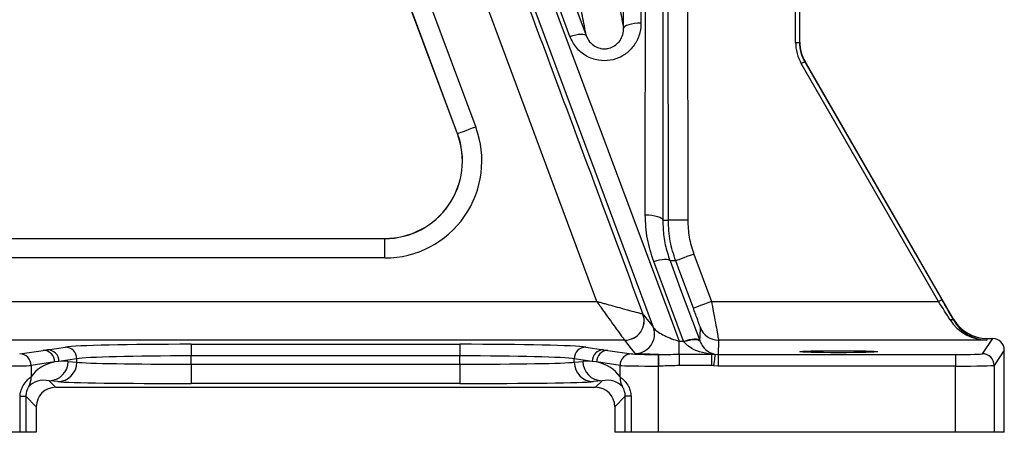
# Model space of a CAD drawing. Header units: millimetres. Extents: x 1803 to 4040, y 1425 to 4760.
# Tile 2 of 16: x 2210 to 2719, y 1425 to 1638. Entities that reach past the tile are written whole.
import ezdxf

# ---------------------------------------------------------------- set-up
doc = ezdxf.new("R2010")
doc.units = ezdxf.units.MM
doc.header["$LTSCALE"] = 2

msp = doc.modelspace()

# ---------------------------------------------------------------- linework, layer by layer
at = {"color": 7, "linetype": 'Continuous', "lineweight": 25}
for p, q in [((2494.67, 1629.72), (2434.17, 1792)), ((2611.28, 1626.62), (2611.28, 1765.9)), ((2613.28, 1765.9), (2613.28, 1626.62)), ((2613.49, 1626.68), (2613.49, 1755.44)), ((2394.93, 1720.03), (2446.06, 1582.93)), ((2436.62, 1579.41), (2385.5, 1716.51)), ((2436.69, 1579.44), (2385.56, 1716.54)), ((2611.28, 1626.62), (2613.28, 1626.62)), ((2613.28, 1626.62), (2613.49, 1626.68)), ((2685.06, 1492.93), (2614.22, 1615.63)), ((2616.17, 1616.68), (2615.96, 1616.63)), ((2615.96, 1616.63), (2686.79, 1493.93)), ((2692.88, 1483.82), (2616.17, 1616.68)), ((2436.69, 1579.44), (2436.62, 1579.41)), ((2154.24, 1525.44), (2399.14, 1525.44)), ((2154.24, 1525.36), (2399.14, 1525.36)), ((2399.14, 1525.36), (2399.14, 1525.44)), ((2399.14, 1515.37), (2399.14, 1525.36)), ((2558.7, 1517.38), (2567.82, 1492.93)), ((2399.14, 1515.37), (2154.24, 1515.37)), ((2553.32, 1472.4), (2537.98, 1513.54)), ((2068.66, 1492.93), (2508.66, 1492.93)), ((2567.82, 1492.93), (2685.06, 1492.93)), ((2532.41, 1486.43), (2532.42, 1486.42)), ((2692.8, 1483.43), (2692.88, 1483.82)), ((2523.05, 1472.94), (2078.48, 1472.94)), ((2299.1, 1470.83), (2437.88, 1470.83)), ((2299.1, 1470.83), (2299.1, 1464.83)), ((2437.88, 1470.83), (2437.88, 1464.83)), ((2523.05, 1472.94), (2523.05, 1472.94)), ((2551.11, 1472.4), (2553.32, 1472.4)), ((2551.11, 1465.72), (2551.11, 1472.4)), ((2553.43, 1472.24), (2553.32, 1472.4)), ((2561.74, 1472.76), (2561.85, 1472.46)), ((2710.02, 1472.94), (2571.45, 1472.94)), ((2707.83, 1465.95), (2713.07, 1473.82)), ((2710.19, 1473.82), (2710.02, 1472.94)), ((2710.19, 1473.82), (2713.07, 1473.82)), ((2210.49, 1465.89), (2222.66, 1467.7)), ((2224.87, 1468.03), (2234.1, 1469.4)), ((2299.1, 1460.57), (2299.1, 1464.83)), ((2437.88, 1464.83), (2299.1, 1464.83)), ((2437.88, 1460.57), (2437.88, 1464.83)), ((2502.87, 1469.4), (2512.1, 1468.03)), ((2514.32, 1467.7), (2526.48, 1465.89)), ((2540.27, 1465.59), (2540.27, 1459.59)), ((2540.27, 1465.59), (2540.53, 1465.59)), ((2540.53, 1465.59), (2540.53, 1459.59)), ((2551.11, 1465.72), (2551.11, 1459.84)), ((2551.11, 1465.72), (2567.87, 1465.72)), ((2567.87, 1465.72), (2567.87, 1459.84)), ((2567.87, 1465.72), (2569.72, 1465.7)), ((2569.72, 1465.7), (2571.2, 1465.59)), ((2571.2, 1465.59), (2571.2, 1459.59)), ((2571.2, 1465.59), (2693.83, 1465.59)), ((2693.83, 1465.59), (2693.83, 1459.59)), ((2719.07, 1467.82), (2713.83, 1459.95)), ((2719.07, 1425.44), (2719.07, 1467.82)), ((2228.57, 1461.7), (2216.4, 1459.9)), ((2216.4, 1459.9), (2216.4, 1454.04)), ((2230.78, 1462.03), (2228.57, 1461.7)), ((2240.01, 1463.4), (2230.78, 1462.03)), ((2235.54, 1462.03), (2240.01, 1461.58)), ((2240.01, 1461.58), (2240.01, 1463.4)), ((2299.1, 1460.57), (2299.1, 1450.57)), ((2299.1, 1460.57), (2437.88, 1460.57)), ((2437.88, 1460.57), (2437.88, 1450.57)), ((2506.2, 1462.03), (2496.96, 1463.4)), ((2496.96, 1461.58), (2496.96, 1463.4)), ((2496.96, 1461.58), (2501.43, 1462.03)), ((2508.41, 1461.7), (2506.2, 1462.03)), ((2520.57, 1459.9), (2508.41, 1461.7)), ((2520.57, 1454.04), (2520.57, 1459.9)), ((2567.87, 1459.84), (2551.11, 1459.84)), ((2568.84, 1459.77), (2567.87, 1459.84)), ((2571.2, 1459.59), (2568.84, 1459.77)), ((2713.83, 1459.95), (2713.83, 1425.44)), ((2540.27, 1459.59), (2540.27, 1425.44)), ((2540.53, 1459.59), (2540.27, 1459.59)), ((2693.83, 1459.59), (2571.2, 1459.59)), ((2693.83, 1425.44), (2693.83, 1459.59)), ((2225.7, 1452.03), (2229.07, 1448.65)), ((2230.16, 1451.58), (2225.7, 1452.03)), ((2437.88, 1450.57), (2299.1, 1450.57)), ((2511.28, 1452.03), (2506.81, 1451.58)), ((2507.9, 1448.65), (2511.28, 1452.03)), ((2229.07, 1448.65), (2507.9, 1448.65)), ((2210.71, 1425.44), (2210.71, 1444.02)), ((2210.71, 1444.02), (2213.71, 1444.02)), ((2213.71, 1444.02), (2213.71, 1425.44)), ((2219.07, 1438.65), (2213.71, 1444.02)), ((2523.26, 1444.02), (2517.9, 1438.65)), ((2526.26, 1444.02), (2523.26, 1444.02)), ((2523.26, 1425.44), (2523.26, 1444.02)), ((2526.26, 1444.02), (2526.26, 1425.44)), ((2219.07, 1438.65), (2219.07, 1425.44)), ((2517.9, 1438.65), (2517.9, 1425.44)), ((2210.71, 1425.44), (2196.7, 1425.44)), ((2213.71, 1425.44), (2210.71, 1425.44)), ((2219.07, 1425.44), (2213.71, 1425.44)), ((2523.26, 1425.44), (2517.9, 1425.44)), ((2526.26, 1425.44), (2523.26, 1425.44)), ((2540.27, 1425.44), (2526.26, 1425.44)), ((2693.83, 1425.44), (2540.27, 1425.44)), ((2713.83, 1425.44), (2693.83, 1425.44)), ((2719.07, 1425.44), (2713.83, 1425.44))]:
    msp.add_line(p, q, dxfattribs=at)
at = {"color": 7, "linetype": 'Continuous', "lineweight": 25, "flags": 128}
for points in [[(2431.86, 1792), (2489.05, 1638.75), (2546.23, 1485.48), (2551.11, 1472.4)], [(2442.59, 1792.38), (2448.6, 1776.26), (2472.64, 1711.76), (2503.09, 1630.09)], [(2531.38, 1792), (2531.4, 1714.25), (2531.41, 1636.49)], [(2533.64, 1537.6), (2533.66, 1664.8), (2533.69, 1792)], [(2537.79, 1479.56), (2531.77, 1495.68), (2507.71, 1560.17), (2465.57, 1673.13), (2423.42, 1786.09)], [(2522.41, 1633.72), (2522.41, 1650.83), (2522.4, 1719.25), (2522.39, 1789.24)], [(2542.69, 1789.24), (2542.68, 1772.14), (2542.67, 1703.72), (2542.65, 1619.27), (2542.64, 1534.83)], [(2545.54, 1534.85), (2545.54, 1554.85), (2545.51, 1634.85), (2545.44, 1783.69)], [(2555.44, 1783.7), (2555.5, 1659.27), (2555.54, 1534.85)], [(2508.66, 1492.93), (2467.11, 1604.48), (2421.95, 1725.78)], [(2531.41, 1636.49), (2529.67, 1636.44), (2528, 1636.28), (2526.45, 1636.03), (2525.09, 1635.68), (2523.97, 1635.26), (2523.13, 1634.79), (2522.61, 1634.27), (2522.41, 1633.72)], [(2494.67, 1629.72), (2496.19, 1630.19), (2497.67, 1630.55), (2499.05, 1630.79), (2500.29, 1630.91), (2501.34, 1630.89), (2502.18, 1630.75), (2502.76, 1630.48), (2503.09, 1630.09)], [(2614.22, 1615.63), (2614.56, 1615.82), (2614.88, 1616), (2615.18, 1616.18), (2615.44, 1616.33), (2615.65, 1616.45), (2615.82, 1616.54), (2615.92, 1616.6), (2615.96, 1616.63)], [(2446.06, 1582.93), (2444.25, 1582.26), (2442.51, 1581.61), (2440.91, 1581.01), (2439.49, 1580.48), (2438.33, 1580.05), (2437.45, 1579.72), (2436.9, 1579.52), (2436.69, 1579.44)], [(2533.64, 1537.6), (2535.39, 1537.55), (2537.06, 1537.39), (2538.61, 1537.13), (2539.97, 1536.79), (2541.09, 1536.37), (2541.93, 1535.89), (2542.45, 1535.37), (2542.64, 1534.83)], [(2555.54, 1534.85), (2553.6, 1534.85), (2551.74, 1534.85), (2550.02, 1534.85), (2548.51, 1534.85), (2547.27, 1534.85), (2546.34, 1534.85), (2545.75, 1534.85), (2545.54, 1534.85)], [(2558.7, 1517.38), (2556.88, 1516.71), (2555.14, 1516.05), (2553.52, 1515.45), (2552.11, 1514.92), (2550.94, 1514.49), (2550.07, 1514.16), (2549.53, 1513.96), (2549.33, 1513.89)], [(2537.98, 1513.54), (2539.51, 1514.01), (2540.99, 1514.37), (2542.37, 1514.61), (2543.61, 1514.73), (2544.66, 1514.71), (2545.49, 1514.57), (2546.08, 1514.3), (2546.4, 1513.91)], [(2546.4, 1513.91), (2552.41, 1497.79), (2561.74, 1472.76)], [(2558.45, 1489.44), (2551.46, 1508.17), (2549.33, 1513.89)], [(2567.82, 1492.93), (2566.01, 1492.26), (2564.26, 1491.6), (2562.65, 1491), (2561.23, 1490.47), (2560.07, 1490.04), (2559.19, 1489.71), (2558.65, 1489.51), (2558.45, 1489.44)], [(2685.06, 1492.93), (2685.39, 1493.13), (2685.72, 1493.31), (2686.01, 1493.48), (2686.27, 1493.63), (2686.49, 1493.76), (2686.65, 1493.85), (2686.75, 1493.91), (2686.79, 1493.93)], [(2532.42, 1486.42), (2532.83, 1485.9), (2534.48, 1483.8), (2536.24, 1481.54), (2537.71, 1479.66), (2537.79, 1479.56)], [(2691.07, 1483.39), (2691.36, 1483.5), (2691.65, 1483.59), (2691.92, 1483.64), (2692.16, 1483.67), (2692.38, 1483.65), (2692.56, 1483.61), (2692.7, 1483.54), (2692.8, 1483.43)], [(2561.85, 1472.46), (2561.86, 1472.76), (2561.93, 1474.86), (2562.08, 1479.44)], [(2528.41, 1466.1), (2528.33, 1466.2), (2526.57, 1468.45), (2524.81, 1470.69), (2523.05, 1472.94)], [(2553.32, 1472.4), (2554.85, 1472.87), (2556.33, 1473.23), (2557.71, 1473.47), (2558.95, 1473.59), (2560, 1473.57), (2560.83, 1473.42), (2561.42, 1473.15), (2561.74, 1472.76)], [(2553.43, 1472.24), (2554.96, 1472.7), (2556.43, 1473.04), (2557.81, 1473.27), (2559.05, 1473.37), (2560.1, 1473.33), (2560.93, 1473.16), (2561.53, 1472.87), (2561.85, 1472.46)], [(2571.45, 1472.94), (2571.36, 1470.33), (2571.27, 1467.73), (2571.2, 1465.59)], [(2222.66, 1467.7), (2224.05, 1467.91), (2224.87, 1468.03)], [(2512.1, 1468.03), (2513.49, 1467.82), (2514.32, 1467.7)], [(2569.72, 1465.7), (2569.7, 1465.56), (2569.65, 1465.21), (2569.57, 1464.65), (2569.46, 1463.91), (2569.32, 1463.02), (2569.17, 1462), (2569.01, 1460.91), (2568.84, 1459.77)]]:
    msp.add_lwpolyline(points, dxfattribs=at)
at = {"color": 7, "linetype": 'Continuous', "lineweight": 25}
for centre, radius, start, end in [((2399.14, 1565.44), 50.07, 270, 20.4516), ((2399.14, 1565.44), 40.07, 270, 20.4516), ((2399.14, 1565.44), 40, 270, 20.4516), ((2523.03, 1482.95), 10.01, 270.0739, 20.3575), ((2523.05, 1482.94), 10, 270.0265, 20.3934), ((2528.41, 1476.1), 10, 343.6002, 20.2587), ((2571.45, 1482.94), 10, 200.4913, 270.0037), ((2210.41, 1459.91), 5.99, 359.8787, 89.2643), ((2222.58, 1461.71), 5.99, 359.8798, 89.262), ((2224.79, 1462.04), 5.99, 359.8775, 89.2655), ((2234.02, 1463.41), 5.99, 359.8775, 89.2655), ((2502.95, 1463.41), 5.99, 90.7368, 180.1202), ((2512.18, 1462.04), 5.99, 90.7345, 180.1225), ((2514.39, 1461.71), 5.99, 90.7368, 180.1213), ((2526.56, 1459.91), 5.99, 90.7353, 180.1217), ((2707.83, 1459.95), 6, 0.0348, 89.9766), ((2225.58, 1461.99), 9.96, 270.6409, 0.2271), ((2230.05, 1461.54), 9.96, 270.6413, 0.228), ((2506.92, 1461.54), 9.96, 179.7733, 269.358), ((2511.39, 1461.99), 9.96, 179.7729, 269.3591), ((2207.11, 1453.62), 9.3, 330.1416, 2.6294), ((2529.86, 1453.62), 9.3, 177.3687, 209.8603)]:
    msp.add_arc(centre, radius, start, end, dxfattribs=at)
at = {"color": 8, "linetype": 'Continuous', "lineweight": 25}
msp.add_arc((2528.4, 1476.1), 10, 270.0329, 343.601, dxfattribs=at)
at = {"color": 7, "linetype": 'Continuous', "lineweight": 25}
for centre, major_axis, ratio, start_param, end_param in [((2633.28, 1626.63), (-21.25, -5.69), 0.999837, 6.021427, 6.544944), ((2633.28, 1626.63), (19.32, 5.18), 0.999804, 2.879834, 3.403351), ((2633.49, 1626.68), (-19.32, -5.18), 0.999837, 6.021427, 6.544944), ((2684.62, 1492.93), (-12.71, 20), 0.015797, 4.204693, 4.702353), ((2686.35, 1493.93), (-12.71, 22), 0.015115, 4.205999, 4.70366), ((2710.02, 1492.93), (21.71, -3.08), 0.910278, 3.793867, 4.840822), ((2710.02, 1492.93), (-12.87, 15.62), 0.971097, 1.391072, 2.438028), ((2710.2, 1493.82), (3.78, 19.65), 0.999645, 2.284602, 3.331558), ((2299.1, 1469.1), (66, 0), 0.026186, 1.570796, 2.96706), ((2437.88, 1469.1), (66, 0), 0.026186, 0.174533, 1.570796), ((2713.07, 1467.81), (-3.33, -4.99), 0.999505, 2.158969, 3.729308), ((2299.1, 1463.1), (60, 0), 0.028805, 1.570796, 2.96706), ((2437.88, 1463.1), (60, 0), 0.028805, 0.174533, 1.570796), ((2540.27, 1465.96), (14, 0), 0.026186, 3.316126, 4.712389), ((2693.83, 1465.96), (14, 0), 0.026186, 4.712389, 6.265732), ((2196.7, 1459.96), (20, 0), 0.01833, 4.712389, 6.108652), ((2235.55, 1442.02), (20.72, -9.24), 0.862813, 2.258133, 2.97845), ((2235.55, 1442.02), (20.72, -9.24), 0.862813, 1.938407, 2.154799), ((2299.1, 1461.8), (60, 0), 0.020364, 3.316126, 4.712389), ((2437.88, 1461.8), (60, 0), 0.020364, 4.712389, 6.108652), ((2501.42, 1442.02), (20.72, 9.24), 0.862813, 0.986794, 1.203186), ((2501.42, 1442.02), (20.72, 9.24), 0.862813, 0.163143, 0.88346), ((2540.27, 1459.96), (20, 0), 0.01833, 3.316126, 4.712389), ((2693.83, 1459.96), (20, 0), 0.01833, 4.712389, 6.265732), ((2225.7, 1442.02), (11.49, -5.45), 0.755054, 1.915447, 2.95549), ((2299.1, 1451.8), (70, 0), 0.017455, 3.316126, 4.712389), ((2437.88, 1451.8), (70, 0), 0.017455, 4.712389, 6.108652), ((2511.27, 1442.02), (11.49, 5.45), 0.755054, 0.186103, 1.226146), ((2229.07, 1438.65), (7.07, -7.07), 0.999695, 2.356347, 3.926839), ((2507.9, 1438.65), (7.07, 7.07), 0.999695, 5.497939, 7.068431)]:
    msp.add_ellipse(centre, major_axis=major_axis, ratio=ratio, start_param=start_param, end_param=end_param, dxfattribs=at)
msp.add_ellipse((2633.49, 1467.01), major_axis=(20, 0), ratio=0.026186, dxfattribs=at)
for points, knots in [([(2440.69, 1732.76), (2445.34, 1720.26), (2468.6, 1657.78), (2499.18, 1575.67), (2525.11, 1506.06), (2532.42, 1486.42)], [0, 0, 0, 0, 0.152174, 0.760869, 1, 1, 1, 1]), ([(2519.57, 1649), (2520.21, 1645.52), (2520.86, 1642.02), (2521.81, 1636.96), (2522.11, 1635.34), (2522.41, 1633.72)], [0, 0, 0, 0, 0.67731, 0.679013, 1, 1, 1, 1]), ([(2503.09, 1630.09), (2502.77, 1631.75), (2501.82, 1636.82), (2500.85, 1642.02), (2500.2, 1645.51)], [0, 0, 0, 0, 0.327669, 1, 1, 1, 1]), ([(2531.41, 1636.49), (2531.38, 1635.67), (2531.27, 1632.69), (2529.78, 1627.78), (2526.19, 1622.63), (2521.31, 1618.97), (2515.53, 1617.02), (2509.19, 1617.03), (2502.96, 1619.3), (2497.62, 1623.66), (2495.65, 1627.7), (2494.67, 1629.72)], [0, 0, 0, 0, 0.047653, 0.173272, 0.290428, 0.401362, 0.510401, 0.622992, 0.743849, 0.872063, 1, 1, 1, 1]), ([(2503.09, 1630.09), (2503.6, 1629.01), (2504.6, 1626.9), (2507.23, 1624.65), (2509.51, 1623.71), (2511.56, 1623.28), (2512.89, 1623.24), (2514.99, 1623.54), (2517.21, 1624.32), (2519.75, 1626.32), (2521.6, 1629.09), (2522.35, 1631.69), (2522.4, 1633.28), (2522.41, 1633.72)], [0, 0, 0, 0, 0.134448, 0.26281, 0.356602, 0.377889, 0.467507, 0.482278, 0.584753, 0.693678, 0.814402, 0.948535, 1, 1, 1, 1]), ([(2537.98, 1513.54), (2536.73, 1517.4), (2534.2, 1525.25), (2533.83, 1533.44), (2533.64, 1537.6)], [0, 0, 0, 0, 0.492696, 1, 1, 1, 1]), ([(2542.64, 1534.83), (2542.88, 1534.83), (2543.4, 1534.85), (2544.36, 1534.86), (2545.09, 1534.85), (2545.54, 1534.85)], [0, 0, 0, 0, 0.249489, 0.535829, 1, 1, 1, 1]), ([(2542.64, 1534.83), (2542.76, 1532.01), (2542.99, 1526.33), (2544.52, 1519.34), (2545.93, 1515.26), (2546.4, 1513.91)], [0, 0, 0, 0, 0.396262, 0.799685, 1, 1, 1, 1]), ([(2549.33, 1513.89), (2548.24, 1517.24), (2546.04, 1524.05), (2545.71, 1531.21), (2545.54, 1534.85)], [0, 0, 0, 0, 0.492, 1, 1, 1, 1]), ([(2555.54, 1534.85), (2555.67, 1531.92), (2555.94, 1525.95), (2557.77, 1520.27), (2558.7, 1517.38)], [0, 0, 0, 0, 0.492, 1, 1, 1, 1]), ([(2549.33, 1513.89), (2549.07, 1513.89), (2548.53, 1513.91), (2547.55, 1513.92), (2546.83, 1513.91), (2546.4, 1513.91)], [0, 0, 0, 0, 0.259085, 0.555958, 1, 1, 1, 1]), ([(2523.05, 1472.94), (2522.94, 1473.1), (2522.72, 1473.39), (2521.31, 1475.36), (2519.18, 1478.32), (2516.43, 1482.13), (2513.8, 1485.78), (2511.59, 1488.86), (2510.13, 1490.89), (2509.41, 1491.88), (2509.05, 1492.39), (2508.86, 1492.65), (2508.76, 1492.79), (2508.71, 1492.86), (2508.68, 1492.9), (2508.66, 1492.92), (2508.66, 1492.93)], [0, 0, 0, 0, 0.138962, 0.267061, 0.458422, 0.60106, 0.749466, 0.876971, 0.936866, 0.967283, 0.983003, 0.991162, 0.995405, 0.99761, 0.998819, 1, 1, 1, 1]), ([(2508.66, 1492.93), (2508.67, 1492.93), (2508.69, 1492.92), (2508.75, 1492.91), (2508.83, 1492.89), (2508.99, 1492.84), (2509.31, 1492.75), (2509.91, 1492.59), (2511.09, 1492.27), (2513.5, 1491.61), (2517.13, 1490.61), (2521.46, 1489.43), (2526.01, 1488.18), (2529.54, 1487.21), (2531.88, 1486.57), (2532.23, 1486.48), (2532.41, 1486.43)], [0, 0, 0, 0, 0.001181, 0.0024, 0.00461, 0.00887, 0.017062, 0.032839, 0.063358, 0.123398, 0.25054, 0.396156, 0.54157, 0.732935, 0.861035, 1, 1, 1, 1]), ([(2567.82, 1492.93), (2568.14, 1491.22), (2568.87, 1487.31), (2569.9, 1481.71), (2570.76, 1476.95), (2571.34, 1473.71), (2571.41, 1473.2), (2571.45, 1472.94)], [0, 0, 0, 0, 0.168213, 0.383813, 0.590084, 0.793969, 1, 1, 1, 1]), ([(2562.08, 1479.44), (2562.04, 1479.57), (2561.97, 1479.83), (2561.39, 1481.46), (2560.53, 1483.84), (2559.5, 1486.64), (2558.77, 1488.58), (2558.45, 1489.44)], [0, 0, 0, 0, 0.20134, 0.402496, 0.609016, 0.827925, 1, 1, 1, 1]), ([(2537.79, 1479.56), (2537.93, 1479.31), (2538.38, 1478.55), (2540.29, 1477.08), (2543.39, 1475.36), (2547.04, 1473.72), (2549.78, 1472.83), (2551.11, 1472.4)], [0, 0, 0, 0, 0.116222, 0.348713, 0.582675, 0.796763, 1, 1, 1, 1]), ([(2567.87, 1465.72), (2565.76, 1466.07), (2561.83, 1466.72), (2556.72, 1468.8), (2554.39, 1471.24), (2553.43, 1472.24)], [0, 0, 0, 0, 0.403877, 0.755749, 1, 1, 1, 1]), ([(2561.85, 1472.46), (2562.36, 1471.45), (2563.59, 1468.98), (2566.36, 1466.76), (2568.52, 1466.08), (2569.72, 1465.7)], [0, 0, 0, 0, 0.236363, 0.576877, 1, 1, 1, 1]), ([(2540.53, 1465.59), (2539.5, 1465.61), (2536.25, 1465.66), (2532.67, 1465.76), (2530.12, 1465.88), (2528.75, 1465.99), (2528.52, 1466.06), (2528.41, 1466.1)], [0, 0, 0, 0, 0.150784, 0.480512, 0.650488, 0.820375, 1, 1, 1, 1]), ([(2540.53, 1465.59), (2541.26, 1465.59), (2544.75, 1465.61), (2548.3, 1465.67), (2551.11, 1465.72)], [0, 0, 0, 0, 0.208264, 1, 1, 1, 1]), ([(2551.11, 1459.84), (2548.36, 1459.76), (2544.84, 1459.65), (2541.31, 1459.6), (2540.53, 1459.59)], [0, 0, 0, 0, 0.778618, 1, 1, 1, 1]), ([(2210.71, 1444.02), (2210.72, 1444.22), (2210.74, 1445.28), (2211.09, 1446.99), (2212.15, 1449.49), (2213.73, 1451.64), (2215.46, 1453.33), (2216.07, 1453.79), (2216.4, 1454.04)], [0, 0, 0, 0, 0.035387, 0.183403, 0.300722, 0.544225, 0.754985, 1, 1, 1, 1]), ([(2520.57, 1454.04), (2520.88, 1453.8), (2521.49, 1453.35), (2523.18, 1451.71), (2524.82, 1449.48), (2526.02, 1446.77), (2526.18, 1444.95), (2526.26, 1444.02)], [0, 0, 0, 0, 0.2360696, 0.4537883, 0.6855631, 0.8395793, 1, 1, 1, 1]), ([(2215.18, 1448.98), (2215.09, 1448.87), (2214.93, 1448.66), (2214.51, 1447.88), (2214.19, 1447.06), (2213.93, 1446.14), (2213.77, 1445.31), (2213.71, 1444.48), (2213.71, 1444.12), (2213.71, 1444.02)], [0, 0, 0, 0, 0.250413, 0.457043, 0.641164, 0.69281, 0.868948, 0.962764, 1, 1, 1, 1]), ([(2523.26, 1444.02), (2523.24, 1444.5), (2523.2, 1445.39), (2522.9, 1446.74), (2522.48, 1447.86), (2522.03, 1448.66), (2521.88, 1448.87), (2521.8, 1448.98)], [0, 0, 0, 0, 0.176416, 0.321053, 0.544612, 0.758401, 1, 1, 1, 1])]:
    msp.add_open_spline(points, degree=3, knots=knots, dxfattribs=at)

doc.saveas('drawing.dxf')
